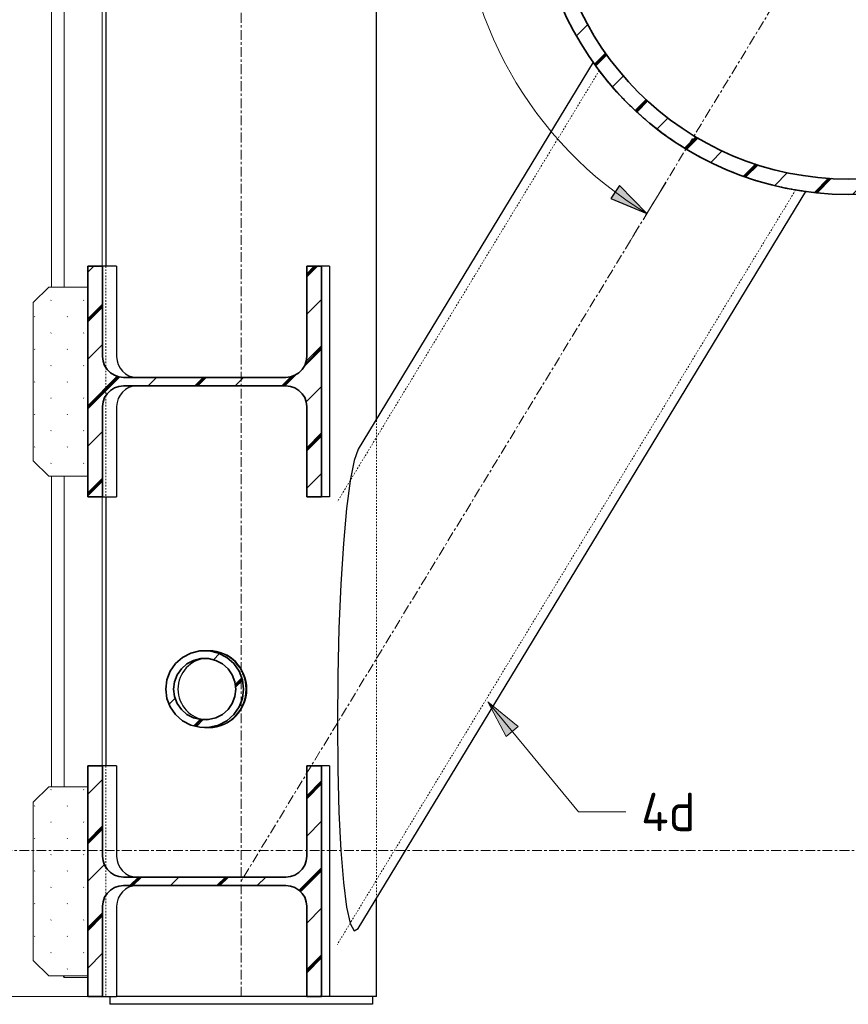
# Model space of a CAD drawing. Header units: millimetres. Extents: x -236694 to -141708, y -41476 to 103952.
# Tile 89 of 103: x -145695 to -144617, y -200 to 1081. Entities that reach past the tile are written whole.
import ezdxf

# ---------------------------------------------------------------- set-up
doc = ezdxf.new("R2010")
doc.units = ezdxf.units.MM
for name, pattern in [('Dash', [6.35, 3.175, -3.175]), ('Grid Line', [22.225, 12.7, -3.175, 3.175, -3.175]), ('XX-HIDDEN', [4, 2, -2])]:
    doc.linetypes.add(name, pattern=pattern)
for name, color, linetype, lineweight in [('N-CO-BC-BETONVORM-G', 50, 'Continuous', 25), ('N-CO-BC-BETONVORM-G-1', 50, 'XX-HIDDEN', 18), ('N-CO-BC-BETONVORM-G-2', 50, 'Continuous', 13), ('N-CO-BC-BETONVORM-G-3', 50, 'Continuous', 18), ('N-CO-BC-BETONVORM-GN', 10, 'XX-HIDDEN', 18), ('N-CO-BC-BETONVORM-GN-1', 10, 'Continuous', 18), ('N-CO-KC-KUNSTSTOFVORM-G', 7, 'Continuous', 13), ('N-CO-KC-KUNSTSTOFVORM-GD', 90, 'Continuous', 18), ('N-CO-SC-STAALVORM-G', 10, 'Continuous', 25), ('N-CO-SC-STAALVORM-G-1', 10, 'Continuous', 18), ('N-CO-SC-STAALVORM-GD', 90, 'Continuous', 35), ('X-XX-AL-CONSTRUCTIELIJN-G-1', 7, 'Grid Line', 18), ('X-XX-AL-M', 7, 'Continuous', 18), ('X-XX-AL-M-20', 7, 'Continuous', 18), ('X-XX-AL-T25-1', 250, 'Continuous', 13), ('X-XX-AL-T25-2', 7, 'Continuous', 13), ('X-XX-AL-VERWIJZING-G-1', 7, 'Grid Line', 18)]:
    doc.layers.add(name, color=color, linetype=linetype, lineweight=lineweight)
doc.styles.add('NLCS-ISO_1', font='NLCS-ISO.ttf', dxfattribs={"height": 50})
doc.dimstyles.new('2_5_NLCS_arrow_fill_13', dxfattribs={"dimscale": 304.8, "dimtxt": 50.137748, "dimasz": 0.164042, "dimexe": 0.15748, "dimexo": 0.104987, "dimgap": 0.032808, "dimtad": 1, "dimdec": 0, "dimzin": 0, "dimdsep": 46, "dimtxsty": 'NLCS-ISO_1', "dimsah": 1, "dimcen": 0.09, "dimazin": 0, "dimtfac": 1, "dimtdec": 4, "dimtix": 1, "dimtmove": 0, "dimatfit": 3, "dimfxl": 1, "dimtvp": 1, "dimtolj": 1, "dimtzin": 0, "dimarcsym": 2})
pattern_1 = [(45, (-142885.41, -9085), (-56.56854, 56.56854), []), (45, (-142885.41, -9036.43), (-56.56854, 56.56854), []), (45, (-142885.41, -9034.43), (-56.56854, 56.56854), []), (45, (-142885.41, -9032.43), (-56.56854, 56.56854), [])]
pattern_2 = [(45, (102497.49, -9085), (-21.2132, 21.2132), [0.671, -29.329])]
pattern_3 = [(45, (102497.49, -9085), (-56.56854, 56.56854), []), (45, (102497.49, -9036.43), (-56.56854, 56.56854), []), (45, (102497.49, -9034.43), (-56.56854, 56.56854), []), (45, (102497.49, -9032.43), (-56.56854, 56.56854), [])]

# ---------------------------------------------------------------- blocks, each defined once
blk = doc.blocks.new('NLI_Balk_Buis - ø323_9_12_5-V244-Doorsnede 7 dubbel geleidewerk')
at = {"layer": 'N-CO-BC-BETONVORM-GN'}
for p, q in [((100441.7, 1014.5), (100101.1, 453.8)), ((100697.2, 859.3), (100101.1, -122))]:
    blk.add_line(p, q, dxfattribs=at)
blk = doc.blocks.new('GM_afdekklepje - GM_afdekklepje-V246-Doorsnede 7 dubbel geleidewerk')
at = {"layer": 'N-CO-SC-STAALVORM-G'}
for p, q in [((99805, -190), (99805, -200)), ((100147.1, -200), (100147.1, -190)), ((99827.6, -200), (99805, -200)), ((100060.4, -200), (99827.6, -200)), ((100091.4, -200), (100060.4, -200)), ((100146.7, -200), (100091.4, -200)), ((100146.9, -200), (100146.7, -200))]:
    blk.add_line(p, q, dxfattribs=at)
blk = doc.blocks.new('GM_Hakorit_2850 - GM_Hakorit_2850-3594086-Doorsnede 7 dubbel geleidewerk')
at = {"layer": 'N-CO-KC-KUNSTSTOFVORM-G'}
for p, q in [((99729.4, 1137), (99729.4, 733)), ((99745.9, 1137), (99745.9, 733)), ((99795.2, 1110), (99795.2, 760)), ((99729.4, 487), (99729.4, 83)), ((99745.9, 487), (99745.9, 83)), ((99795.2, 460), (99795.2, 110)), ((99744.3, -163.1), (99745.9, -165)), ((99745.9, -163), (99745.9, -165)), ((99776.5, -165), (99745.9, -165))]:
    blk.add_line(p, q, dxfattribs=at)
blk = doc.blocks.new('GM_Hakorit_1100 - GM_Hakorit_1100-V250-Doorsnede 7 dubbel geleidewerk')
at = {"layer": 'N-CO-BC-BETONVORM-G-3'}
h = blk.add_hatch(dxfattribs=at)
h.set_pattern_fill('ACO-KUNSTSTOF', color=256, style=0, pattern_type=2)
h.set_pattern_definition(pattern_2)
h.paths.add_polyline_path([(99776.5, 487), (99776.5, 733), (99725.8, 733), (99705.5, 713), (99705.5, 507), (99725.8, 487)], flags=0)
at = {"layer": 'N-CO-KC-KUNSTSTOFVORM-GD'}
for p, q in [((99725.8, 733), (99705.5, 713)), ((99776.5, 733), (99725.8, 733)), ((99776.5, 487), (99776.5, 733)), ((99705.5, 713), (99705.5, 507)), ((99705.5, 507), (99725.8, 487)), ((99725.8, 487), (99776.5, 487))]:
    blk.add_line(p, q, dxfattribs=at)
blk = doc.blocks.new('GM_Hakorit_1100 - GM_Hakorit_1100-V251-Doorsnede 7 dubbel geleidewerk')
at = {"layer": 'N-CO-BC-BETONVORM-G-3'}
h = blk.add_hatch(dxfattribs=at)
h.set_pattern_fill('ACO-KUNSTSTOF', color=256, style=0, pattern_type=2)
h.set_pattern_definition(pattern_2)
h.paths.add_polyline_path([(99725.8, -163), (99776.5, -163), (99776.5, 83), (99725.8, 83), (99705.5, 63), (99705.5, -143)], flags=0)
at = {"layer": 'N-CO-KC-KUNSTSTOFVORM-GD'}
for p, q in [((99725.8, 83), (99705.5, 63)), ((99776.5, 83), (99725.8, 83)), ((99776.5, -163), (99776.5, 83)), ((99705.5, 63), (99705.5, -143)), ((99705.5, -143), (99725.8, -163)), ((99725.8, -163), (99776.5, -163))]:
    blk.add_line(p, q, dxfattribs=at)
blk = doc.blocks.new('GM_Haalbuis_1000 - GM_Haalbuis_1000-3602095-Doorsnede 7 dubbel geleidewerk')
at = {"layer": 'N-CO-SC-STAALVORM-G-1'}
h = blk.add_hatch(dxfattribs=at)
h.set_pattern_fill('ACO-STAAL', color=256, style=0, pattern_type=2)
h.set_pattern_definition(pattern_3)
h.paths.add_polyline_path([(99934.6, 160.4), (99946.5, 163.2), (99957.3, 168.9), (99966.5, 176.8), (99973.4, 186.8), (99977.8, 198), (99979.2, 210), (99977.5, 222.6), (99973.4, 233.2), (99966.5, 243.2), (99957.3, 251.1), (99946.5, 256.8), (99934.6, 259.6), (99922.4, 259.6), (99910.6, 256.8), (99899.7, 251.1), (99890.6, 243.2), (99883.7, 233.2), (99879.3, 222), (99877.8, 210), (99879.3, 198), (99883.7, 186.8), (99890.6, 176.8), (99899.7, 168.9), (99910.6, 163.2), (99922.4, 160.4)], flags=0)
h.paths.add_polyline_path([(99933.4, 170.3), (99923.6, 170.3), (99914.2, 172.6), (99905.5, 177.1), (99898.2, 183.5), (99892.6, 191.4), (99889.2, 200.4), (99888, 210), (99889.2, 219.6), (99892.6, 228.6), (99898.2, 236.5), (99905.5, 242.9), (99914.2, 247.4), (99923.6, 249.7), (99933.4, 249.7), (99942.9, 247.4), (99951.6, 242.9), (99958.9, 236.5), (99964.4, 228.6), (99967.9, 219.6), (99969.1, 210), (99967.9, 200.4), (99964.4, 191.4), (99958.9, 183.5), (99951.6, 177.1), (99942.9, 172.6), (99935.7, 170.8)], flags=0)
at = {"layer": 'N-CO-SC-STAALVORM-G'}
for p, q in [((99933.2, 260), (99928.5, 260)), ((99934.1, 260), (99933.2, 260)), ((99928.5, 160), (99933.2, 160)), ((99933.2, 160), (99934.1, 160))]:
    blk.add_line(p, q, dxfattribs=at)
for centre, major_axis, start_param, end_param in [((99933.2, 210), (0, 50), 4.712389, 6.281932), ((99934.1, 210), (0, 50), 4.712389, 6.283185), ((99933.2, 210), (0, 50), 6.043046, 6.230711), ((99933.2, 210), (0, 50), 5.798496, 5.941607), ((99933.2, 210), (0, 40), 0.056019, 1.570796), ((99933.2, 210), (0, 50), 5.553239, 5.689323), ((99933.2, 210), (0, 50), 5.306327, 5.442281), ((99933.2, 210), (0, 50), 5.054311, 5.196963), ((99933.2, 210), (0, 50), 4.712389, 4.952399), ((99933.2, 210), (0, 40), 1.570796, 3.085573), ((99933.2, 210), (0, 50), 3.142846, 4.712389), ((99934.1, 210), (0, 50), 3.141593, 4.712389), ((99933.2, 210), (0, 50), 4.472379, 4.712389), ((99933.2, 210), (0, 50), 4.227814, 4.370467), ((99933.2, 210), (0, 50), 3.982497, 4.118451), ((99933.2, 210), (0, 50), 3.735455, 3.871539), ((99933.2, 210), (0, 50), 3.194067, 3.381732), ((99933.2, 210), (0, 50), 3.483171, 3.626282)]:
    blk.add_ellipse(centre, major_axis=major_axis, ratio=0.986394, start_param=start_param, end_param=end_param, dxfattribs=at)
at = {"layer": 'N-CO-SC-STAALVORM-GD', "flags": 128}
for points in [[(99928.5, 260), (99922.4, 259.6), (99910.6, 256.8), (99899.7, 251.1), (99890.6, 243.2), (99883.7, 233.2), (99879.3, 222), (99877.8, 210)], [(99979.2, 210), (99977.8, 222), (99973.4, 233.2), (99966.5, 243.2), (99957.3, 251.1), (99946.5, 256.8), (99934.6, 259.6), (99928.6, 260)], [(99888, 210), (99889.2, 219.6), (99892.6, 228.6), (99898.2, 236.5), (99905.5, 242.9), (99914.2, 247.4), (99923.6, 249.7), (99933.4, 249.7), (99942.9, 247.4), (99951.6, 242.9), (99958.9, 236.5), (99964.4, 228.6), (99967.9, 219.6), (99969.1, 210)], [(99877.8, 210), (99879.3, 198), (99883.7, 186.8), (99890.6, 176.8), (99899.7, 168.9), (99910.6, 163.2), (99922.4, 160.4), (99928.5, 160)], [(99969.1, 210), (99967.9, 200.4), (99964.4, 191.4), (99958.9, 183.5), (99951.6, 177.1), (99942.9, 172.6), (99933.4, 170.3), (99923.6, 170.3), (99914.2, 172.6), (99905.5, 177.1), (99898.2, 183.5), (99892.6, 191.4), (99889.2, 200.4), (99888, 210)], [(99928.6, 160), (99934.6, 160.4), (99946.5, 163.2), (99957.3, 168.9), (99966.5, 176.8), (99973.4, 186.8), (99977.8, 198), (99979.2, 210)]]:
    blk.add_lwpolyline(points, dxfattribs=at)
blk = doc.blocks.new('NLI_Balk_Buis - ø813_20-3690250-Doorsnede 7 dubbel geleidewerk')
at = {"layer": 'N-CO-BC-BETONVORM-GN-1'}
h = blk.add_hatch(dxfattribs=at)
h.set_pattern_fill('ACO-STAAL', color=256, style=0, pattern_type=2)
h.set_pattern_definition(pattern_3)
h.paths.add_polyline_path([(100765.7, 853.5), (100801.1, 855), (100836.3, 859.7), (100871.7, 867.6), (100904.7, 878), (100937.5, 891.6), (100969, 908), (100998.9, 927), (101027, 948.6), (101053.1, 972.6), (101077.1, 998.7), (101098.7, 1026.8), (101117.7, 1056.7), (101134.1, 1088.2), (101147.7, 1121), (101158.4, 1154.8), (101166, 1189.4), (101170.7, 1224.6), (101172.2, 1260), (101170.7, 1295.4), (101166, 1330.6), (101158.4, 1365.2), (101147.7, 1399), (101134.1, 1431.8), (101117.7, 1463.2), (101098.7, 1493.2), (101077.1, 1521.3), (101053.1, 1547.4), (101027, 1571.4), (100998.9, 1593), (100969, 1612), (100937.5, 1628.4), (100904.7, 1642), (100870.9, 1652.6), (100836.3, 1660.3), (100801.1, 1665), (100765.7, 1666.5), (100730.3, 1665), (100695.1, 1660.3), (100660.5, 1652.6), (100625.6, 1641.5), (100593.9, 1628.4), (100562.5, 1612), (100532.5, 1593), (100504.4, 1571.4), (100478.3, 1547.4), (100454.3, 1521.3), (100432.7, 1493.2), (100413.7, 1463.2), (100397.3, 1431.8), (100383.7, 1399), (100373.1, 1365.2), (100365.4, 1330.6), (100360.8, 1295.4), (100359.2, 1260), (100360.8, 1224.6), (100365.4, 1189.4), (100373.1, 1154.8), (100383.7, 1121), (100397.3, 1088.2), (100413.7, 1056.7), (100432.7, 1026.8), (100454.3, 998.7), (100478.3, 972.6), (100504.4, 948.6), (100532.5, 927), (100562.5, 908), (100593.9, 891.6), (100626.7, 878), (100660.5, 867.4), (100695.1, 859.7), (100730.3, 855), (100749.2, 854.2)], flags=0)
h.paths.add_polyline_path([(100765.7, 873.5), (100732, 875), (100698.6, 879.4), (100665.7, 886.7), (100633.5, 896.8), (100602.4, 909.7), (100572.5, 925.3), (100544, 943.4), (100517.3, 963.9), (100492.4, 986.7), (100469.6, 1011.6), (100449.1, 1038.3), (100431, 1066.7), (100415.4, 1096.7), (100402.5, 1127.8), (100392.4, 1160), (100385.1, 1192.9), (100380.7, 1226.3), (100379.2, 1260), (100380.7, 1293.7), (100385.1, 1327.1), (100392.4, 1360), (100402.5, 1392.2), (100415.4, 1423.3), (100431, 1453.2), (100449.1, 1481.7), (100469.6, 1508.4), (100492.4, 1533.3), (100517.3, 1556.1), (100544.7, 1577), (100572.5, 1594.7), (100602.4, 1610.3), (100633.5, 1623.2), (100665.7, 1633.3), (100698.6, 1640.6), (100732, 1645), (100765.7, 1646.5), (100799.4, 1645), (100832.8, 1640.6), (100865.7, 1633.3), (100897.9, 1623.2), (100929, 1610.3), (100959, 1594.7), (100987.4, 1576.6), (101014.1, 1556.1), (101039, 1533.3), (101061.8, 1508.4), (101082.3, 1481.7), (101100.4, 1453.2), (101116, 1423.3), (101128.9, 1392.2), (101139, 1360), (101146.3, 1327.1), (101150.7, 1293.7), (101152.2, 1260), (101150.7, 1226.3), (101146.3, 1192.9), (101139, 1160), (101128.9, 1127.8), (101116, 1096.7), (101100.4, 1066.7), (101082.3, 1038.3), (101061.8, 1011.6), (101039, 986.7), (101014.1, 963.9), (100987.4, 943.4), (100959, 925.3), (100929, 909.7), (100897.9, 896.8), (100865.7, 886.7), (100832.8, 879.4), (100799.4, 875)], flags=0)
at = {"layer": 'N-CO-SC-STAALVORM-GD'}
for radius, start, end in [(406.5, 360, 180), (386.5, 0, 180), (406.5, 180, 360), (386.5, 180, 0)]:
    blk.add_arc((100765.7, 1260), radius, start, end, dxfattribs=at)
blk = doc.blocks.new('DIMBLOCK180-Doorsnede 7 dubbel geleidewerk')
at = {"layer": 'X-XX-AL-M-20', "lineweight": 25}
for points in [[(-144879.2, 1691.4), (-144926.2, 1671.6), (-144915, 1655)], [(-144879.2, 828.6), (-144915, 865), (-144926.2, 848.4)]]:
    blk.add_hatch(color=256, dxfattribs=at).paths.add_polyline_path(points, flags=0)
at = {"layer": 'X-XX-AL-M-20', "linetype": 'Dash'}
for p, q in [((-144879.2, 1691.4), (-144912.5, 1746.1)), ((-144879.2, 828.6), (-144912.5, 773.9))]:
    blk.add_line(p, q, dxfattribs=at)
at = {"layer": 'X-XX-AL-M-20', "lineweight": 25}
for p, q in [((-144879.2, 1691.4), (-144926.2, 1671.6)), ((-144915, 1655), (-144879.2, 1691.4)), ((-144926.2, 1671.6), (-144915, 1655)), ((-144915, 865), (-144926.2, 848.4)), ((-144879.2, 828.6), (-144915, 865)), ((-144926.2, 848.4), (-144879.2, 828.6))]:
    blk.add_line(p, q, dxfattribs=at)
at = {"layer": 'X-XX-AL-M-20'}
for p, q in [((-144879.2, 1691.4), (-144879.2, 1691.4)), ((-144879.2, 1691.4), (-144854.3, 1650.4)), ((-144879.2, 828.6), (-144854.3, 869.6))]:
    blk.add_line(p, q, dxfattribs=at)
blk.add_arc((-144617.2, 1260), 504.7, 121.276, 238.724, dxfattribs=at)
blk.add_arc((-144617.2, 1260), 504.7, 121.276, 238.724, dxfattribs=at)
at = {"layer": 'X-XX-AL-M-20', "color": 0, "insert": (-145197.1, 1157.8), "char_height": 50, "width": 245.202, "attachment_point": 1, "rotation": 90, "line_spacing_factor": 1.135194, "style": 'NLCS-ISO_1'}
blk.add_mtext('117.45°', dxfattribs=at)

msp = doc.modelspace()

# ---------------------------------------------------------------- hatches: boundary and pattern name
at = {"layer": 'N-CO-SC-STAALVORM-G-1'}
h = msp.add_hatch(dxfattribs=at)
h.set_pattern_fill('ACO-STAAL', color=256, style=0, pattern_type=2)
h.set_pattern_definition(pattern_1)
h.paths.add_polyline_path([(-145606.4, 460), (-145587.2, 460), (-145587.2, 577.5), (-145586.5, 583.5), (-145584.5, 589.2), (-145581.2, 594.3), (-145576.9, 598.6), (-145571.7, 601.8), (-145565.9, 603.8), (-145559.8, 604.5), (-145348.9, 604.5), (-145342.8, 603.8), (-145337.1, 601.8), (-145331.9, 598.6), (-145327.5, 594.3), (-145324.3, 589.2), (-145322.2, 583.5), (-145321.6, 577.5), (-145321.6, 460), (-145302.3, 460), (-145302.3, 760), (-145321.6, 760), (-145321.6, 642.5), (-145322.2, 636.5), (-145324.3, 630.8), (-145327.5, 625.7), (-145331.9, 621.4), (-145337.1, 618.2), (-145342.8, 616.2), (-145348.9, 615.5), (-145559.8, 615.5), (-145566.8, 616.5), (-145571.7, 618.2), (-145576.9, 621.4), (-145581.2, 625.7), (-145584.5, 630.8), (-145586.5, 636.5), (-145587.2, 642.5), (-145587.2, 760), (-145606.4, 760), (-145606.4, 480.6)], flags=0)
h = msp.add_hatch(dxfattribs=at)
h.set_pattern_fill('ACO-STAAL', color=256, style=0, pattern_type=2)
h.set_pattern_definition(pattern_1)
h.paths.add_polyline_path([(-145606.4, -190), (-145587.2, -190), (-145587.2, -72.5), (-145586.5, -66.5), (-145584.5, -60.8), (-145581.2, -55.7), (-145576.9, -51.4), (-145571.7, -48.2), (-145565.9, -46.2), (-145559.8, -45.5), (-145348.9, -45.5), (-145342.8, -46.2), (-145337.1, -48.2), (-145331.9, -51.4), (-145327.5, -55.7), (-145324.3, -60.8), (-145322.2, -66.5), (-145321.6, -72.5), (-145321.6, -190), (-145302.3, -190), (-145302.3, 110), (-145321.6, 110), (-145321.6, -7.5), (-145322.2, -13.5), (-145324.3, -19.2), (-145327.5, -24.3), (-145331.9, -28.6), (-145337.1, -31.8), (-145342.8, -33.8), (-145348.9, -34.5), (-145559.8, -34.5), (-145566.8, -33.5), (-145571.7, -31.8), (-145576.9, -28.6), (-145581.2, -24.3), (-145584.5, -19.2), (-145586.5, -13.5), (-145587.2, -7.5), (-145587.2, 110), (-145606.4, 110), (-145606.4, -164.3)], flags=0)
at = {"layer": 'X-XX-AL-T25-1'}
msp.add_hatch(color=256, dxfattribs=at).paths.add_polyline_path([(-145086.2, 193.4), (-145062.1, 148.5), (-145046.7, 161.2)], flags=0)

# ---------------------------------------------------------------- linework, layer by layer
at = {"layer": 'N-CO-BC-BETONVORM-GN'}
for p, q in [((-145582.9, 760), (-145582.9, 628.4)), ((-145582.9, 628.2), (-145582.9, 591.8)), ((-145582.9, 591.6), (-145582.9, 460)), ((-145230.9, 537.7), (-145230.9, 561.6)), ((-145230.9, -38), (-145230.9, 537.5)), ((-145582.9, 110), (-145582.9, -21.6)), ((-145582.9, -21.8), (-145582.9, -58.2)), ((-145230.9, -62.1), (-145230.9, -38.2)), ((-145582.9, -58.4), (-145582.9, -190))]:
    msp.add_line(p, q, dxfattribs=at)
for points in [[(-144940.2, 1013.2), (-144940.9, 1014.1), (-144941.2, 1014.5), (-144941.2, 1014.5)], [(-144941.2, 1014.5), (-144941.2, 1014.5), (-144940.9, 1014.1), (-144940.2, 1013.2)], [(-144903.9, 971.9), (-144904.4, 972.3), (-144904.9, 972.8), (-144905.3, 973.3)], [(-144905.3, 973.3), (-144904.9, 972.8), (-144904.4, 972.3), (-144903.9, 971.9)], [(-144877.9, 948.1), (-144878.2, 948.4), (-144878.5, 948.6), (-144878.8, 948.9)], [(-144878.8, 948.9), (-144878.5, 948.6), (-144878.2, 948.4), (-144877.9, 948.1)], [(-144849.8, 926.7), (-144850.4, 927.1), (-144851, 927.5), (-144851.6, 927.9)], [(-144818.2, 906.7), (-144819.5, 907.4), (-144820.8, 908.2), (-144822.2, 909)], [(-144757.4, 878.4), (-144756.7, 878.2), (-144756.1, 877.9), (-144755.4, 877.7)], [(-144755.4, 877.7), (-144756.1, 877.9), (-144756.7, 878.2), (-144757.4, 878.4)], [(-144722.7, 867.4), (-144722.4, 867.4), (-144722.2, 867.3), (-144721.9, 867.2)], [(-144721.9, 867.2), (-144722.2, 867.3), (-144722.4, 867.4), (-144722.7, 867.4)], [(-144686.2, 859.4), (-144685.9, 859.3), (-144685.7, 859.3), (-144685.7, 859.3)], [(-144685.7, 859.3), (-144685.7, 859.3), (-144685.9, 859.3), (-144686.2, 859.4)]]:
    msp.add_open_spline(points, degree=3, dxfattribs=at)
at = {"layer": 'N-CO-SC-STAALVORM-G'}
for p, q in [((-145230.9, 561.8), (-145230.9, 1958.2)), ((-145582.9, 1110), (-145582.9, 760)), ((-144949.2, 1025.4), (-145254.8, 522.3)), ((-145254.8, -101.6), (-144672.4, 857.3)), ((-145569, 760), (-145587.2, 760)), ((-145569, 760), (-145569, 642.5)), ((-145291.8, 760), (-145302.3, 760)), ((-145291.8, 760), (-145291.8, 460)), ((-145569, 577.5), (-145569, 460)), ((-145587.2, 460), (-145569, 460)), ((-145582.9, 460), (-145582.9, 110)), ((-145291.8, 460), (-145302.3, 460)), ((-145569, 110), (-145587.2, 110)), ((-145569, 110), (-145569, -7.5)), ((-145291.8, 110), (-145302.3, 110)), ((-145291.8, 110), (-145291.8, -190)), ((-145230.9, -190), (-145230.9, -62.3)), ((-145569, -72.5), (-145569, -190)), ((-145587.2, -190), (-145569, -190)), ((-145556.1, -190), (-145569.1, -190)), ((-145323.4, -190), (-145556.1, -190)), ((-145321.6, -190), (-145323.4, -190)), ((-145291.8, -190), (-145302.3, -190)), ((-145286.5, -190), (-145291.6, -190)), ((-145231.3, -190), (-145286.5, -190)), ((-145231, -190), (-145231.3, -190))]:
    msp.add_line(p, q, dxfattribs=at)
at = {"layer": 'N-CO-SC-STAALVORM-G', "flags": 128}
for points in [[(-145254.8, 522.3), (-145260.1, 507.6), (-145265.1, 481.5), (-145265.2, 481.3)], [(-145265.2, 481), (-145269.8, 445), (-145273.9, 399.5), (-145277.2, 346.7), (-145279.7, 288.7), (-145281.3, 227.6), (-145281.8, 165.9)], [(-145281.8, 165.9), (-145281.3, 105.9), (-145279.7, 49.9), (-145277.2, 0.1), (-145273.9, -41.7), (-145269.8, -73.7), (-145265.2, -94.6)], [(-145265.2, -94.7), (-145265.1, -94.9), (-145260.1, -104.3), (-145254.8, -101.6)]]:
    msp.add_lwpolyline(points, dxfattribs=at)
at = {"layer": 'N-CO-SC-STAALVORM-G'}
for centre, start_param, end_param in [((-145542.3, 642.5), 1.570796, 3.127476), ((-145542.3, 577.5), 0.014117, 1.570796), ((-145542.3, -7.5), 1.570796, 3.127476), ((-145542.3, -72.5), 0.014117, 1.570796)]:
    msp.add_ellipse(centre, major_axis=(0, 27), ratio=0.986394, start_param=start_param, end_param=end_param, dxfattribs=at)
for points, knots in [([(-144941.4, 1014.8), (-144942, 1015.6), (-144944.3, 1018.6), (-144947.3, 1022.8), (-144949.3, 1025.5), (-144949.3, 1025.5), (-144948.9, 1025.1)], [0.3766355, 0.3766355, 0.3766355, 0.3766355, 0.3913043, 0.4347826, 0.4782609, 0.5217391, 0.5217391, 0.5217391, 0.5217391]), ([(-144929.5, 999.8), (-144929.6, 999.9), (-144932.5, 1003.4), (-144936.8, 1008.8), (-144940.2, 1013.1), (-144941.4, 1014.7)], [0.30307241, 0.30307241, 0.30307241, 0.30307241, 0.30434783, 0.34782609, 0.37625202, 0.37625202, 0.37625202, 0.37625202]), ([(-144906.7, 974.6), (-144907.4, 975.4), (-144912.3, 980.4), (-144919.4, 988), (-144925, 994.4), (-144927.1, 996.9)], [0.20947856, 0.20947856, 0.20947856, 0.20947856, 0.2173913, 0.26086957, 0.29130751, 0.29130751, 0.29130751, 0.29130751]), ([(-144880, 949.9), (-144880.4, 950.2), (-144885.9, 954.9), (-144893.4, 961.6), (-144900, 968), (-144902, 969.9)], [0.1276878, 0.1276878, 0.1276878, 0.1276878, 0.13043478, 0.17391304, 0.19361986, 0.19361986, 0.19361986, 0.19361986]), ([(-144854.7, 930.1), (-144858.1, 932.5), (-144865, 937.7), (-144871.6, 942.9), (-144875, 945.7)], [0.06201948, 0.06201948, 0.06201948, 0.06201948, 0.08695652, 0.1138578, 0.1138578, 0.1138578, 0.1138578]), ([(-144791.2, 892.6), (-144793.9, 893.9), (-144802.1, 897.9), (-144810.4, 902.3), (-144816, 905.4)], [0.91727653, 0.91727653, 0.91727653, 0.91727653, 0.93478261, 0.97235966, 0.97235966, 0.97235966, 0.97235966]), ([(-144760.3, 879.5), (-144763.5, 880.7), (-144772, 884), (-144780.7, 887.8), (-144786.1, 890.2)], [0.8470383, 0.8470383, 0.8470383, 0.8470383, 0.86956522, 0.90574722, 0.90574722, 0.90574722, 0.90574722]), ([(-144725.5, 868.2), (-144728.2, 868.9), (-144736.5, 871.3), (-144746.1, 874.4), (-144753, 876.8), (-144753.8, 877.1)], [0.76014134, 0.76014134, 0.76014134, 0.76014134, 0.7826087, 0.82608696, 0.83162949, 0.83162949, 0.83162949, 0.83162949]), ([(-144689.2, 859.9), (-144690.1, 860.1), (-144694.4, 860.9), (-144703.4, 862.7), (-144713.6, 865), (-144719.4, 866.6), (-144720.1, 866.7)], [0.6409471, 0.6409471, 0.6409471, 0.6409471, 0.6521739, 0.6956522, 0.7391304, 0.7453791, 0.7453791, 0.7453791, 0.7453791]), ([(-144672.4, 857.3), (-144672.4, 857.3), (-144672.8, 857.3), (-144675.5, 857.7), (-144680.6, 858.5), (-144684.4, 859.1), (-144685.4, 859.3)], [0.5027992, 0.5027992, 0.5027992, 0.5027992, 0.5217391, 0.5652174, 0.6086957, 0.6233645, 0.6233645, 0.6233645, 0.6233645])]:
    msp.add_open_spline(points, degree=3, knots=knots, dxfattribs=at)
for points in [[(-144920, 988.7), (-144920.4, 989.3), (-144920.9, 989.8), (-144921.3, 990.3)], [(-144921.3, 990.3), (-144920.9, 989.8), (-144920.4, 989.3), (-144920, 988.7)], [(-144908.6, 976.6), (-144909.2, 977.2), (-144909.8, 977.9), (-144910.4, 978.5)], [(-144910.4, 978.5), (-144909.8, 977.9), (-144909.2, 977.2), (-144908.6, 976.6)], [(-144895.6, 963.8), (-144896.2, 964.4), (-144896.8, 964.9), (-144897.4, 965.5)], [(-144897.4, 965.5), (-144896.8, 964.9), (-144896.2, 964.4), (-144895.6, 963.8)], [(-144881, 950.7), (-144881.3, 951), (-144881.6, 951.2), (-144881.9, 951.5)], [(-144881.9, 951.5), (-144881.6, 951.2), (-144881.3, 951), (-144881, 950.7)], [(-144828.2, 912.6), (-144835.1, 916.8), (-144841.9, 921.2), (-144848.5, 925.7)], [(-144823.9, 910), (-144825.4, 910.8), (-144826.8, 911.7), (-144828.2, 912.6)], [(-144770.1, 883.3), (-144769.7, 883.2), (-144769.4, 883.1), (-144769, 882.9)], [(-144769, 882.9), (-144769.4, 883.1), (-144769.7, 883.2), (-144770.1, 883.3)], [(-144751.7, 876.4), (-144751, 876.1), (-144750.2, 875.9), (-144749.4, 875.6)], [(-144749.4, 875.6), (-144750.2, 875.9), (-144751, 876.1), (-144751.7, 876.4)], [(-144734.4, 870.8), (-144733.5, 870.5), (-144732.7, 870.3), (-144731.9, 870)], [(-144731.9, 870), (-144732.7, 870.3), (-144733.5, 870.5), (-144734.4, 870.8)], [(-144718.4, 866.3), (-144717.7, 866.1), (-144717, 865.9), (-144716.4, 865.8)], [(-144716.4, 865.8), (-144717, 865.9), (-144717.7, 866.1), (-144718.4, 866.3)], [(-144685.5, 859.3), (-144685.5, 859.3), (-144685.6, 859.3), (-144685.7, 859.3)], [(-144672.8, 857.3), (-144672.5, 857.3), (-144672.4, 857.3), (-144672.4, 857.3)]]:
    msp.add_open_spline(points, degree=3, dxfattribs=at)
at = {"layer": 'N-CO-SC-STAALVORM-GD'}
for p, q in [((-145587.2, 760), (-145606.4, 760)), ((-145606.4, 760), (-145606.4, 460)), ((-145587.2, 642.5), (-145587.2, 760)), ((-145302.3, 760), (-145321.6, 760)), ((-145321.6, 760), (-145321.6, 642.5)), ((-145302.3, 460), (-145302.3, 760)), ((-145348.9, 615.5), (-145559.8, 615.5)), ((-145559.8, 604.5), (-145348.9, 604.5)), ((-145587.2, 460), (-145587.2, 577.5)), ((-145321.6, 577.5), (-145321.6, 460)), ((-145606.4, 460), (-145587.2, 460)), ((-145321.6, 460), (-145302.3, 460)), ((-145587.2, 110), (-145606.4, 110)), ((-145606.4, 110), (-145606.4, -190)), ((-145587.2, -7.5), (-145587.2, 110)), ((-145302.3, 110), (-145321.6, 110)), ((-145321.6, 110), (-145321.6, -7.5)), ((-145302.3, -190), (-145302.3, 110)), ((-145348.9, -34.5), (-145559.8, -34.5)), ((-145559.8, -45.5), (-145348.9, -45.5)), ((-145587.2, -190), (-145587.2, -72.5)), ((-145321.6, -72.5), (-145321.6, -190)), ((-145606.4, -190), (-145587.2, -190)), ((-145321.6, -190), (-145302.3, -190))]:
    msp.add_line(p, q, dxfattribs=at)
at = {"layer": 'N-CO-SC-STAALVORM-GD', "flags": 128}
for points in [[(-145559.8, 615.5), (-145565.9, 616.2), (-145571.7, 618.2), (-145576.9, 621.4), (-145581.2, 625.7), (-145584.5, 630.8), (-145586.5, 636.5), (-145587.2, 642.5)], [(-145321.6, 642.5), (-145322.2, 636.5), (-145324.3, 630.8), (-145327.5, 625.7), (-145331.9, 621.4), (-145337.1, 618.2), (-145342.8, 616.2), (-145348.9, 615.5)], [(-145587.2, 577.5), (-145586.5, 583.5), (-145584.5, 589.2), (-145581.2, 594.3), (-145576.9, 598.6), (-145571.7, 601.8), (-145565.9, 603.8), (-145559.8, 604.5)], [(-145348.9, 604.5), (-145342.8, 603.8), (-145337.1, 601.8), (-145331.9, 598.6), (-145327.5, 594.3), (-145324.3, 589.2), (-145322.2, 583.5), (-145321.6, 577.5)], [(-145559.8, -34.5), (-145565.9, -33.8), (-145571.7, -31.8), (-145576.9, -28.6), (-145581.2, -24.3), (-145584.5, -19.2), (-145586.5, -13.5), (-145587.2, -7.5)], [(-145321.6, -7.5), (-145322.2, -13.5), (-145324.3, -19.2), (-145327.5, -24.3), (-145331.9, -28.6), (-145337.1, -31.8), (-145342.8, -33.8), (-145348.9, -34.5)], [(-145587.2, -72.5), (-145586.5, -66.5), (-145584.5, -60.8), (-145581.2, -55.7), (-145576.9, -51.4), (-145571.7, -48.2), (-145565.9, -46.2), (-145559.8, -45.5)], [(-145348.9, -45.5), (-145342.8, -46.2), (-145337.1, -48.2), (-145331.9, -51.4), (-145327.5, -55.7), (-145324.3, -60.8), (-145322.2, -66.5), (-145321.6, -72.5)]]:
    msp.add_lwpolyline(points, dxfattribs=at)
at = {"layer": 'X-XX-AL-CONSTRUCTIELIJN-G-1'}
for p, q in [((-145406.9, -190), (-145406.9, 2710)), ((-143827.5, 2560), (-145406.9, -40))]:
    msp.add_line(p, q, dxfattribs=at)
at = {"layer": 'X-XX-AL-M'}
msp.add_line((-145606.4, -190), (-146294.5, -190), dxfattribs=at)
at = {"layer": 'X-XX-AL-T25-1'}
for p, q in [((-145086.2, 193.4), (-145062.1, 148.5)), ((-145046.7, 161.2), (-145086.2, 193.4)), ((-145086.2, 193.4), (-144968, 50.2)), ((-145062.1, 148.5), (-145046.7, 161.2)), ((-144968, 50.2), (-144906.7, 50.2))]:
    msp.add_line(p, q, dxfattribs=at)
at = {"layer": 'X-XX-AL-VERWIJZING-G-1'}
msp.add_line((-146828.8, 0), (-142638.1, 0), dxfattribs=at)

# ---------------------------------------------------------------- block references
at = {"layer": 'N-CO-BC-BETONVORM-G'}
for name in ['GM_Hakorit_2850 - GM_Hakorit_2850-3594086-Doorsnede 7 dubbel geleidewerk', 'GM_Haalbuis_1000 - GM_Haalbuis_1000-3602095-Doorsnede 7 dubbel geleidewerk', 'GM_afdekklepje - GM_afdekklepje-V246-Doorsnede 7 dubbel geleidewerk']:
    msp.add_blockref(name, (-245382.9, 0), dxfattribs=at)
at = {"layer": 'N-CO-BC-BETONVORM-G-1'}
for name in ['NLI_Balk_Buis - ø813_20-3690250-Doorsnede 7 dubbel geleidewerk', 'NLI_Balk_Buis - ø323_9_12_5-V244-Doorsnede 7 dubbel geleidewerk']:
    msp.add_blockref(name, (-245382.9, 0), dxfattribs=at)
at = {"layer": 'N-CO-BC-BETONVORM-G-2'}
for name in ['GM_Hakorit_1100 - GM_Hakorit_1100-V250-Doorsnede 7 dubbel geleidewerk', 'GM_Hakorit_1100 - GM_Hakorit_1100-V251-Doorsnede 7 dubbel geleidewerk']:
    msp.add_blockref(name, (-245382.9, 0), dxfattribs=at)

# ---------------------------------------------------------------- texts
at = {"layer": 'X-XX-AL-T25-2', "insert": (-144886.7, 75.2), "char_height": 50, "width": 91.392, "attachment_point": 1, "style": 'NLCS-ISO_1'}
msp.add_mtext('4d', dxfattribs=at)

# ---------------------------------------------------------------- dimensions: what is measured, and where the dimension line sits
at = {"layer": 'X-XX-AL-M'}
dim = msp.add_angular_dim_3p(base=(-145092.76, 1429.1021), center=(-144617.2008, 1260), p1=(-144929.0763, 1773.4294), p2=(-144929.0763, 746.5706), dimstyle='2_5_NLCS_arrow_fill_13', override={"dimpost": '<>', "dimfxl": 1026.858856}, dxfattribs=at)
dim.commit()
dim.dimension.update_dxf_attribs({"geometry": 'DIMBLOCK180-Doorsnede 7 dubbel geleidewerk', "text_midpoint": (-145156.9305, 1260)})

doc.saveas('drawing.dxf')
